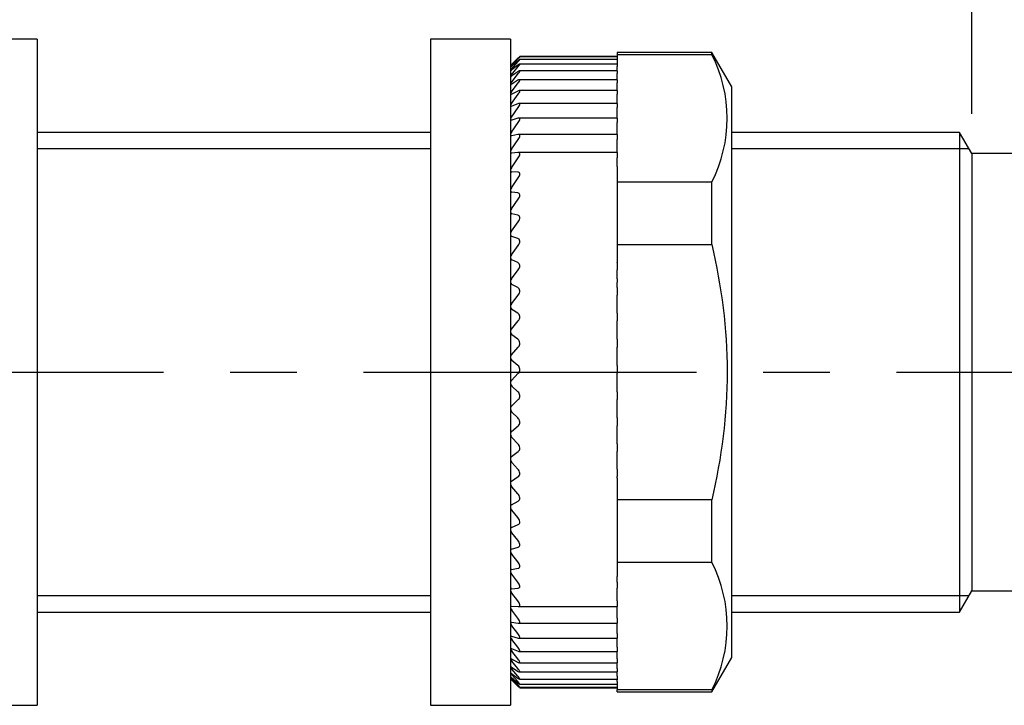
# Model space of a CAD drawing. Header units: inches. Extents: x 0 to 279, y 0 to 216.
# Tile 4 of 8: x 123 to 160, y 116 to 141. Entities that reach past the tile are written whole.
import ezdxf

# ---------------------------------------------------------------- set-up
doc = ezdxf.new("R2010")
doc.units = ezdxf.units.IN
doc.header["$LTSCALE"] = 10
doc.header["$MEASUREMENT"] = 0
doc.linetypes.add('CENTER', pattern=[2, 1.25, -0.25, 0.25, -0.25])
doc.layers.add('center', color=40, linetype='CENTER')
doc.layers.add('DIM', color=140, linetype='Continuous')
doc.dimstyles.get("Standard").update_dxf_attribs({"dimtxt": 4, "dimasz": 3.5, "dimexe": 2.5, "dimexo": 1.5, "dimgap": 1, "dimtad": 0, "dimtih": 1, "dimtoh": 1, "dimdec": 1, "dimzin": 0, "dimdsep": 46, "dimtxsty": 'Standard', "dimcen": 0, "dimadec": 0, "dimazin": 0, "dimtfac": 1, "dimtdec": 1, "dimtofl": 0, "dimtmove": 0, "dimatfit": 3, "dimfxl": 0, "dimtolj": 1, "dimtzin": 0, "dimarcsym": 0})

# ---------------------------------------------------------------- blocks, each defined once
blk = doc.blocks.new('*D18')
at = {"layer": 'Defpoints', "color": 0}
for p in [(159.169, 159.809), (102.131, 137.201), (159.169, 136.401)]:
    blk.add_point(p, dxfattribs=at)
at = {"layer": 'DIM', "color": 0, "lineweight": -2}
for p, q in [((102.131, 138.701), (102.131, 162.309)), ((159.169, 137.901), (159.169, 162.309)), ((105.631, 159.809), (118.983, 159.809)), ((155.669, 159.809), (142.317, 159.809))]:
    blk.add_line(p, q, dxfattribs=at)
at = {"layer": 'DIM', "color": 0}
for points in [[(105.631, 160.393), (105.631, 159.226), (102.131, 159.809)], [(155.669, 160.393), (155.669, 159.226), (159.169, 159.809)]]:
    blk.add_solid(points, dxfattribs=at)
at = {"layer": 'DIM', "color": 0, "insert": (130.65, 159.809), "char_height": 4, "attachment_point": 5}
blk.add_mtext('\\A1; 57.0\\P [2.25]', dxfattribs=at)
blk = doc.blocks.new('*D21')
at = {"layer": 'Defpoints', "color": 0}
for p in [(192.379, 178.417), (102.131, 137.201), (192.379, 133.451)]:
    blk.add_point(p, dxfattribs=at)
at = {"layer": 'DIM', "color": 0, "lineweight": -2}
for p, q in [((102.131, 138.701), (102.131, 180.917)), ((192.379, 134.951), (192.379, 180.917)), ((105.631, 178.417), (137.588, 178.417)), ((188.879, 178.417), (156.922, 178.417))]:
    blk.add_line(p, q, dxfattribs=at)
at = {"layer": 'DIM', "color": 0}
for points in [[(105.631, 179.001), (105.631, 177.834), (102.131, 178.417)], [(188.879, 179.001), (188.879, 177.834), (192.379, 178.417)]]:
    blk.add_solid(points, dxfattribs=at)
at = {"layer": 'DIM', "color": 0, "char_height": 4, "attachment_point": 5}
for s, insert in [('\\A1;90.2', (147.255, 181.417)), ('\\A1;[3.55]', (147.255, 175.417))]:
    blk.add_mtext(s, dxfattribs=dict(at, insert=insert))

msp = doc.modelspace()

# ---------------------------------------------------------------- linework, layer by layer
for p, q in [((124.105, 140.701), (121.105, 140.701)), ((124.105, 140.701), (124.105, 115.701)), ((138.864, 140.701), (138.864, 115.701)), ((141.864, 140.701), (138.864, 140.701)), ((141.864, 140.701), (141.864, 115.701)), ((145.864, 140.045), (142.213, 140.045)), ((145.864, 140.033), (142.215, 140.033)), ((145.864, 140.201), (145.864, 140.126)), ((149.417, 140.201), (145.864, 140.201)), ((145.864, 140.126), (145.864, 139.764)), ((145.864, 140.126), (149.417, 140.126)), ((149.417, 140.126), (149.417, 140.201)), ((150.164, 138.909), (149.417, 140.201)), ((141.968, 139.805), (141.864, 139.701)), ((141.868, 139.705), (141.868, 139.704)), ((141.868, 139.653), (141.868, 139.646)), ((141.904, 139.741), (142.158, 139.992)), ((141.904, 139.695), (142.158, 139.968)), ((141.904, 139.568), (142.158, 139.861)), ((141.904, 139.362), (142.158, 139.673)), ((142.142, 139.968), (141.917, 139.75)), ((142.142, 139.886), (141.917, 139.686)), ((142.142, 139.722), (141.917, 139.541)), ((145.864, 139.764), (142.209, 139.764)), ((145.864, 139.939), (142.212, 139.939)), ((145.864, 139.764), (145.864, 139.673)), ((145.864, 139.509), (145.864, 139.673)), ((141.868, 139.521), (141.868, 139.508)), ((141.868, 139.309), (141.868, 139.291)), ((141.904, 139.077), (142.158, 139.404)), ((142.142, 139.477), (141.917, 139.316)), ((145.864, 139.509), (142.206, 139.509)), ((145.864, 139.509), (145.864, 139.404)), ((145.864, 139.176), (145.864, 139.404)), ((141.868, 139.02), (141.868, 138.996)), ((141.904, 138.715), (142.158, 139.056)), ((142.142, 139.153), (141.917, 139.013)), ((145.864, 139.176), (142.199, 139.176)), ((145.864, 139.176), (145.864, 139.056)), ((145.864, 138.768), (145.864, 139.056)), ((141.868, 138.655), (141.868, 138.625)), ((141.904, 138.281), (142.158, 138.632)), ((142.142, 138.752), (141.917, 138.634)), ((145.864, 138.768), (142.192, 138.768)), ((145.864, 138.768), (145.864, 138.632)), ((145.864, 138.287), (145.864, 138.632)), ((150.164, 117.494), (150.164, 138.909)), ((141.868, 138.216), (141.868, 138.181)), ((142.142, 138.277), (141.917, 138.183)), ((145.864, 138.287), (142.184, 138.287)), ((145.864, 138.287), (145.864, 138.135)), ((141.904, 137.775), (142.158, 138.135)), ((145.864, 137.775), (145.864, 138.135)), ((141.868, 137.707), (141.868, 137.667)), ((141.904, 137.202), (142.158, 137.569)), ((142.142, 137.732), (141.917, 137.661)), ((145.864, 137.737), (142.173, 137.737)), ((145.864, 137.737), (145.864, 137.775)), ((145.864, 137.737), (145.864, 137.569)), ((145.864, 137.202), (145.864, 137.569)), ((138.864, 137.201), (124.105, 137.201)), ((141.868, 137.131), (141.868, 137.087)), ((142.142, 137.119), (141.917, 137.073)), ((145.864, 137.122), (142.163, 137.122)), ((145.864, 137.122), (145.864, 137.202)), ((145.864, 137.122), (145.864, 136.936)), ((158.707, 137.201), (150.164, 137.201)), ((158.707, 137.201), (158.707, 119.201)), ((159.169, 136.401), (158.707, 137.201)), ((141.904, 136.566), (142.158, 136.936)), ((145.864, 136.566), (145.864, 136.936)), ((138.864, 136.588), (124.105, 136.588)), ((141.868, 136.493), (141.868, 136.444)), ((142.142, 136.444), (141.917, 136.423)), ((145.864, 136.445), (142.152, 136.445)), ((145.864, 136.445), (145.864, 136.566)), ((145.864, 136.445), (145.864, 136.243)), ((159.061, 136.588), (150.164, 136.588)), ((159.169, 136.401), (159.169, 120.001)), ((176.769, 136.401), (159.169, 136.401)), ((141.904, 135.872), (142.158, 136.243)), ((145.864, 135.925), (145.864, 136.243)), ((141.868, 135.797), (141.868, 135.744)), ((142.142, 135.712), (141.917, 135.715)), ((145.864, 135.925), (145.864, 135.712)), ((145.864, 135.712), (145.864, 135.712)), ((145.864, 135.712), (145.864, 135.554)), ((141.904, 135.123), (142.158, 135.493)), ((145.864, 135.554), (145.864, 135.33)), ((149.417, 135.33), (145.864, 135.33)), ((145.864, 135.33), (145.864, 132.997)), ((149.417, 132.997), (149.417, 135.33)), ((141.868, 135.047), (141.868, 134.991)), ((142.142, 134.926), (141.917, 134.954)), ((141.904, 134.327), (142.158, 134.692)), ((141.868, 134.25), (141.868, 134.19)), ((142.142, 134.094), (141.917, 134.146)), ((141.904, 133.487), (142.158, 133.845)), ((141.868, 133.41), (141.868, 133.347)), ((142.142, 133.22), (141.917, 133.296)), ((141.904, 132.61), (142.158, 132.959)), ((145.864, 132.997), (145.864, 132.324)), ((145.864, 132.997), (149.417, 132.997)), ((141.868, 132.533), (141.868, 132.468)), ((142.142, 132.311), (141.917, 132.411)), ((145.864, 132.311), (145.864, 132.324)), ((145.864, 132.311), (145.864, 132.039)), ((141.904, 131.702), (142.158, 132.039)), ((145.864, 131.71), (145.864, 132.039)), ((141.868, 131.626), (141.868, 131.559)), ((145.864, 131.71), (145.864, 131.565)), ((145.864, 131.496), (145.864, 131.565)), ((142.142, 131.373), (141.917, 131.496)), ((145.864, 131.373), (145.864, 131.496)), ((145.864, 131.373), (145.864, 131.093)), ((141.904, 130.769), (142.158, 131.093)), ((145.864, 130.769), (145.864, 131.093)), ((141.868, 130.695), (141.868, 130.626)), ((142.142, 130.412), (141.917, 130.558)), ((145.864, 130.558), (145.864, 130.769)), ((145.864, 130.412), (145.864, 130.558)), ((141.904, 129.819), (142.158, 130.126)), ((145.864, 130.412), (145.864, 130.126)), ((145.864, 129.819), (145.864, 130.126)), ((141.868, 129.747), (141.868, 129.677)), ((145.864, 129.603), (145.864, 129.819)), ((142.142, 129.437), (141.917, 129.603)), ((145.864, 129.437), (145.864, 129.603)), ((145.864, 129.437), (145.864, 129.145)), ((141.904, 128.857), (142.158, 129.145)), ((145.864, 128.857), (145.864, 129.145)), ((141.868, 128.787), (141.868, 128.717)), ((142.142, 128.452), (141.917, 128.638)), ((145.864, 128.638), (145.864, 128.857)), ((145.864, 128.452), (145.864, 128.638)), ((145.864, 128.452), (145.864, 128.159)), ((141.904, 127.891), (142.158, 128.159)), ((145.864, 127.891), (145.864, 128.159)), ((145.864, 127.671), (145.864, 127.891)), ((141.868, 127.824), (141.868, 127.753)), ((142.142, 127.466), (141.917, 127.671)), ((145.864, 127.466), (145.864, 127.671)), ((145.864, 127.466), (145.864, 127.172)), ((141.904, 126.927), (142.158, 127.172)), ((145.864, 126.927), (145.864, 127.172)), ((141.868, 126.863), (141.868, 126.793)), ((145.864, 126.707), (145.864, 126.927)), ((142.142, 126.485), (141.917, 126.707)), ((145.864, 126.485), (145.864, 126.707)), ((145.864, 126.485), (145.864, 126.193)), ((141.904, 125.971), (142.158, 126.193)), ((145.864, 125.971), (145.864, 126.193)), ((141.868, 125.912), (141.868, 125.843)), ((142.142, 125.516), (141.917, 125.754)), ((145.864, 125.754), (145.864, 125.971)), ((145.864, 125.516), (145.864, 125.754)), ((145.864, 125.516), (145.864, 125.227)), ((141.868, 124.976), (141.868, 124.909)), ((141.904, 125.032), (142.158, 125.227)), ((145.864, 125.032), (145.864, 125.227)), ((145.864, 124.818), (145.864, 125.032)), ((142.142, 124.566), (141.917, 124.818)), ((145.864, 124.566), (145.864, 124.818)), ((145.864, 124.566), (145.864, 124.283)), ((141.904, 124.114), (142.158, 124.283)), ((145.864, 124.22), (145.864, 124.283)), ((145.864, 124.22), (145.864, 123.406)), ((141.868, 124.063), (141.868, 123.998)), ((142.142, 123.642), (141.917, 123.905)), ((149.417, 123.406), (145.864, 123.406)), ((145.864, 123.406), (145.864, 121.073)), ((149.417, 121.073), (149.417, 123.406)), ((141.868, 123.18), (141.868, 123.117)), ((141.904, 123.226), (142.158, 123.366)), ((142.142, 122.749), (141.917, 123.023)), ((141.868, 122.331), (141.868, 122.271)), ((141.904, 122.372), (142.158, 122.483)), ((142.142, 121.895), (141.917, 122.177)), ((141.904, 121.559), (142.158, 121.64)), ((141.868, 121.524), (141.868, 121.467)), ((142.142, 121.085), (141.917, 121.373)), ((141.904, 120.793), (142.158, 120.843)), ((145.864, 121.073), (145.864, 120.537)), ((145.864, 121.073), (149.417, 121.073)), ((141.868, 120.764), (141.868, 120.71)), ((142.142, 120.325), (141.917, 120.617)), ((145.864, 120.325), (145.864, 120.537)), ((141.904, 120.078), (142.158, 120.098)), ((145.864, 120.325), (145.864, 120.098)), ((145.864, 120.078), (145.864, 120.098)), ((145.864, 119.915), (145.864, 120.078)), ((138.864, 119.815), (124.105, 119.815)), ((141.868, 120.055), (141.868, 120.006)), ((142.142, 119.62), (141.917, 119.915)), ((145.864, 119.62), (145.864, 119.915)), ((159.061, 119.815), (150.164, 119.815)), ((158.707, 119.201), (159.169, 120.001)), ((159.169, 120.001), (176.769, 120.001)), ((141.868, 119.404), (141.868, 119.359)), ((141.904, 119.421), (142.158, 119.409)), ((142.162, 119.409), (145.864, 119.409)), ((145.864, 119.62), (145.864, 119.409)), ((145.864, 119.27), (145.864, 119.409)), ((124.105, 119.201), (138.864, 119.201)), ((142.142, 118.975), (141.917, 119.27)), ((145.864, 118.975), (145.864, 119.27)), ((145.864, 118.975), (145.864, 118.781)), ((150.164, 119.201), (158.707, 119.201)), ((141.868, 118.815), (141.868, 118.774)), ((141.904, 118.825), (142.158, 118.782)), ((142.142, 118.395), (141.917, 118.688)), ((142.172, 118.781), (145.864, 118.781)), ((145.864, 118.688), (145.864, 118.781)), ((145.864, 118.395), (145.864, 118.688)), ((141.868, 118.291), (141.868, 118.256)), ((141.904, 118.295), (142.158, 118.222)), ((145.864, 118.395), (145.864, 118.218)), ((142.142, 117.884), (141.917, 118.173)), ((142.182, 118.218), (145.864, 118.218)), ((145.864, 118.173), (145.864, 118.218)), ((145.864, 117.884), (145.864, 118.173)), ((145.864, 117.884), (145.864, 117.723)), ((141.868, 117.837), (141.868, 117.807)), ((141.904, 117.834), (142.158, 117.731)), ((142.142, 117.445), (141.917, 117.728)), ((142.191, 117.723), (145.864, 117.723)), ((145.864, 117.445), (145.864, 117.723)), ((149.417, 116.201), (150.164, 117.494)), ((141.868, 117.456), (141.868, 117.431)), ((141.868, 117.15), (141.868, 117.13)), ((141.904, 117.447), (142.158, 117.314)), ((141.904, 117.134), (142.158, 116.973)), ((142.142, 117.081), (141.917, 117.357)), ((142.197, 117.3), (145.864, 117.3)), ((145.864, 117.445), (145.864, 117.3)), ((145.864, 117.081), (145.864, 117.3)), ((141.868, 116.921), (141.868, 116.908)), ((141.868, 116.772), (141.868, 116.764)), ((141.904, 116.9), (142.158, 116.711)), ((141.904, 116.744), (142.158, 116.529)), ((142.142, 116.796), (141.917, 117.062)), ((142.142, 116.59), (141.917, 116.845)), ((142.203, 116.953), (145.864, 116.953)), ((145.864, 117.081), (145.864, 116.953)), ((145.864, 116.796), (145.864, 116.953)), ((145.864, 116.796), (145.864, 116.683)), ((141.864, 116.701), (142.146, 116.421)), ((141.868, 116.703), (141.868, 116.701)), ((141.904, 116.669), (142.158, 116.43)), ((142.142, 116.466), (141.917, 116.707)), ((142.142, 116.425), (141.917, 116.65)), ((142.209, 116.683), (145.864, 116.683)), ((142.211, 116.492), (145.864, 116.492)), ((142.213, 116.382), (145.864, 116.382)), ((145.864, 116.683), (145.864, 116.66)), ((145.864, 116.59), (145.864, 116.66)), ((145.864, 116.59), (145.864, 116.492)), ((145.864, 116.492), (145.864, 116.277)), ((142.214, 116.354), (145.864, 116.354)), ((149.417, 116.277), (145.864, 116.277)), ((145.864, 116.201), (145.864, 116.277)), ((145.864, 116.201), (149.417, 116.201)), ((149.417, 116.277), (149.417, 116.201)), ((121.105, 115.701), (124.105, 115.701)), ((138.864, 115.701), (141.864, 115.701))]:
    msp.add_line(p, q)
for centre, radius, start, end in [((144.726, 137.728), 5.268, 332.925, 27.075), ((139.721, 141.997), 3.141, 313.0994, 314.3336), ((144.276, 137.354), 3.365, 134.8092, 135.6842), ((142.335, 139.287), 0.594, 136.6112, 141.9665), ((141.633, 139.985), 0.412, 304.7279, 313.5021), ((142.2, 139.304), 0.397, 138.292, 146.889), ((141.793, 139.673), 0.181, 294.267, 312.929), ((142.158, 139.147), 0.332, 139.8049, 150.7762), ((142.14, 138.886), 0.303, 141.1257, 153.8756), ((142.132, 138.539), 0.288, 142.2459, 156.3713), ((142.128, 138.113), 0.28, 143.1655, 158.399), ((142.115, 137.619), 0.263, 143.5522, 160.3958), ((142.122, 137.046), 0.269, 144.421, 161.4267), ((142.119, 136.414), 0.264, 144.7664, 162.5573), ((142.115, 135.724), 0.258, 144.9278, 163.4934), ((141.912, 135.763), 0.0488, 203.2612, 274.7324), ((142.109, 134.979), 0.251, 144.9048, 164.2673), ((141.92, 135.009), 0.0557, 199.7195, 266.4109), ((142.101, 134.187), 0.242, 144.6943, 164.9036), ((141.929, 134.209), 0.0643, 197.3518, 258.8429), ((142.092, 133.351), 0.232, 144.2894, 165.4211), ((141.939, 133.367), 0.0746, 195.7883, 252.1526), ((142.082, 132.479), 0.221, 143.679, 165.8339), ((141.951, 132.49), 0.0864, 194.7641, 246.345), ((142.07, 131.576), 0.208, 142.8474, 166.1524), ((141.964, 131.583), 0.0997, 194.1013, 241.3611), ((142.056, 130.649), 0.194, 141.7731, 166.3835), ((141.978, 130.653), 0.114, 193.6858, 237.1146), ((142.042, 129.705), 0.179, 140.4283, 166.531), ((141.993, 129.707), 0.129, 193.4461, 233.5136), ((142.018, 129.284), 0.197, 315.3461, 50.9505), ((142.027, 128.749), 0.164, 138.777, 166.5955), ((142.009, 128.75), 0.145, 193.3388, 230.4714), ((142.014, 128.298), 0.201, 315.917, 50.3245), ((142.012, 127.789), 0.148, 136.774, 166.5734), ((142.025, 127.791), 0.162, 193.338, 227.9115), ((142.013, 127.312), 0.202, 316.1374, 50.0932), ((141.996, 126.832), 0.133, 134.3627, 166.4558), ((142.041, 126.834), 0.178, 193.4293, 225.7689), ((141.981, 125.884), 0.117, 131.4739, 166.226), ((142.056, 125.888), 0.194, 193.6058, 223.9893), ((141.967, 124.951), 0.102, 128.0237, 165.8554), ((142.071, 124.959), 0.209, 193.8661, 222.5283), ((141.953, 124.041), 0.0884, 123.9145, 165.2957), ((142.084, 124.053), 0.224, 194.2127, 221.35), ((141.941, 123.16), 0.0757, 119.0383, 164.4672), ((142.097, 123.177), 0.237, 194.652, 220.4258), ((141.929, 122.313), 0.0644, 113.2881, 163.239), ((142.108, 122.336), 0.249, 195.1935, 219.7332), ((141.919, 121.507), 0.0546, 106.5819, 161.4007), ((142.118, 121.538), 0.261, 195.8509, 219.2545), ((144.726, 118.675), 5.268, 332.925, 27.075), ((141.911, 120.747), 0.0466, 98.9077, 158.6267), ((142.127, 120.788), 0.271, 196.642, 218.9766), ((141.904, 120.038), 0.0404, 90.393, 154.4488), ((142.134, 120.09), 0.28, 197.5904, 218.8896), ((142.14, 119.451), 0.288, 198.7266, 218.9863), ((142.146, 118.876), 0.297, 200.0902, 219.2612), ((142.152, 118.369), 0.306, 201.7332, 219.7094), ((142.16, 117.935), 0.319, 203.7243, 220.3247), ((142.172, 117.58), 0.34, 206.1545, 221.0974), ((142.195, 117.313), 0.375, 209.1456, 222.0101), ((142.244, 117.151), 0.449, 212.8606, 223.0326), ((141.713, 116.533), 0.284, 47.9685, 57.1646), ((142.383, 117.16), 0.65, 217.5164, 224.1141), ((140.91, 115.635), 1.434, 46.1159, 48.0891), ((143.505, 118.249), 2.253, 223.3951, 225.1763)]:
    msp.add_arc(centre, radius, start, end)
for points, knots in [([(142.158, 139.968), (142.176, 139.986), (142.191, 140.003), (142.211, 140.026), (142.216, 140.033), (142.212, 140.032), (142.204, 140.025), (142.177, 140.001), (142.161, 139.986), (142.142, 139.968)], [0, 0, 0, 0, 0.25, 0.25, 0.5, 0.5, 0.75, 0.75, 1, 1, 1, 1]), ([(142.158, 139.992), (142.176, 140.009), (142.191, 140.024), (142.209, 140.041), (142.214, 140.045), (142.215, 140.045)], [0, 0, 0, 0, 0.25, 0.25, 0.4467295, 0.4467295, 0.4467295, 0.4467295]), ([(142.158, 139.861), (142.176, 139.881), (142.191, 139.899), (142.211, 139.927), (142.216, 139.936), (142.212, 139.94), (142.204, 139.935), (142.177, 139.916), (142.161, 139.902), (142.142, 139.886)], [0, 0, 0, 0, 0.25, 0.25, 0.5, 0.5, 0.75, 0.75, 1, 1, 1, 1]), ([(142.158, 139.673), (142.176, 139.693), (142.191, 139.713), (142.211, 139.745), (142.216, 139.757), (142.212, 139.766), (142.204, 139.763), (142.177, 139.748), (142.161, 139.736), (142.142, 139.722)], [0, 0, 0, 0, 0.25, 0.25, 0.5, 0.5, 0.75, 0.75, 1, 1, 1, 1]), ([(142.158, 139.404), (142.176, 139.425), (142.191, 139.447), (142.211, 139.482), (142.216, 139.496), (142.212, 139.511), (142.204, 139.51), (142.177, 139.5), (142.161, 139.49), (142.142, 139.477)], [0, 0, 0, 0, 0.25, 0.25, 0.5, 0.5, 0.75, 0.75, 1, 1, 1, 1]), ([(142.158, 139.056), (142.176, 139.079), (142.191, 139.101), (142.211, 139.14), (142.216, 139.157), (142.212, 139.176), (142.204, 139.178), (142.177, 139.172), (142.161, 139.164), (142.142, 139.153)], [0, 0, 0, 0, 0.25, 0.25, 0.5, 0.5, 0.75, 0.75, 1, 1, 1, 1]), ([(142.158, 138.632), (142.176, 138.656), (142.191, 138.679), (142.211, 138.722), (142.216, 138.74), (142.212, 138.764), (142.204, 138.769), (142.177, 138.767), (142.161, 138.761), (142.142, 138.752)], [0, 0, 0, 0, 0.25, 0.25, 0.5, 0.5, 0.75, 0.75, 1, 1, 1, 1]), ([(142.158, 138.135), (142.176, 138.159), (142.191, 138.184), (142.211, 138.229), (142.216, 138.25), (142.212, 138.278), (142.204, 138.286), (142.177, 138.289), (142.161, 138.285), (142.142, 138.277)], [0, 0, 0, 0, 0.25, 0.25, 0.5, 0.5, 0.75, 0.75, 1, 1, 1, 1]), ([(142.158, 137.569), (142.176, 137.593), (142.191, 137.619), (142.211, 137.667), (142.216, 137.689), (142.212, 137.722), (142.204, 137.732), (142.177, 137.739), (142.161, 137.737), (142.142, 137.732)], [0, 0, 0, 0, 0.25, 0.25, 0.5, 0.5, 0.75, 0.75, 1, 1, 1, 1]), ([(142.158, 136.936), (142.176, 136.961), (142.191, 136.987), (142.211, 137.037), (142.216, 137.061), (142.212, 137.098), (142.204, 137.111), (142.177, 137.123), (142.161, 137.123), (142.142, 137.119)], [0, 0, 0, 0, 0.25, 0.25, 0.5, 0.5, 0.75, 0.75, 1, 1, 1, 1]), ([(142.158, 136.243), (142.176, 136.268), (142.191, 136.294), (142.211, 136.346), (142.216, 136.372), (142.212, 136.413), (142.204, 136.427), (142.177, 136.444), (142.161, 136.446), (142.142, 136.444)], [0, 0, 0, 0, 0.25, 0.25, 0.5, 0.5, 0.75, 0.75, 1, 1, 1, 1]), ([(142.158, 135.493), (142.176, 135.517), (142.191, 135.544), (142.211, 135.598), (142.216, 135.625), (142.212, 135.67), (142.204, 135.686), (142.177, 135.707), (142.161, 135.711), (142.142, 135.712)], [0, 0, 0, 0, 0.25, 0.25, 0.5, 0.5, 0.75, 0.75, 1, 1, 1, 1]), ([(142.158, 134.692), (142.176, 134.716), (142.191, 134.743), (142.211, 134.798), (142.216, 134.826), (142.212, 134.874), (142.204, 134.892), (142.177, 134.917), (142.161, 134.924), (142.142, 134.926)], [0, 0, 0, 0, 0.25, 0.25, 0.5, 0.5, 0.75, 0.75, 1, 1, 1, 1]), ([(142.158, 133.845), (142.176, 133.869), (142.191, 133.896), (142.211, 133.952), (142.216, 133.981), (142.212, 134.031), (142.204, 134.052), (142.177, 134.081), (142.161, 134.089), (142.142, 134.094)], [0, 0, 0, 0, 0.25, 0.25, 0.5, 0.5, 0.75, 0.75, 1, 1, 1, 1]), ([(142.158, 132.959), (142.176, 132.982), (142.191, 133.009), (142.211, 133.065), (142.216, 133.095), (142.212, 133.148), (142.204, 133.17), (142.177, 133.203), (142.161, 133.213), (142.142, 133.22)], [0, 0, 0, 0, 0.25, 0.25, 0.5, 0.5, 0.75, 0.75, 1, 1, 1, 1]), ([(149.417, 132.997), (149.782, 131.418), (149.993, 129.827), (149.996, 126.611), (149.782, 124.988), (149.417, 123.406)], [0, 0, 0, 0, 0.5, 0.5, 1, 1, 1, 1]), ([(142.158, 132.039), (142.176, 132.062), (142.191, 132.088), (142.211, 132.144), (142.216, 132.174), (142.212, 132.23), (142.204, 132.254), (142.177, 132.29), (142.161, 132.302), (142.142, 132.311)], [0, 0, 0, 0, 0.25, 0.25, 0.5, 0.5, 0.75, 0.75, 1, 1, 1, 1]), ([(142.158, 131.093), (142.176, 131.114), (142.191, 131.14), (142.211, 131.196), (142.216, 131.226), (142.212, 131.284), (142.204, 131.309), (142.177, 131.348), (142.161, 131.363), (142.142, 131.373)], [0, 0, 0, 0, 0.25, 0.25, 0.5, 0.5, 0.75, 0.75, 1, 1, 1, 1]), ([(142.158, 130.126), (142.176, 130.146), (142.191, 130.171), (142.211, 130.226), (142.216, 130.257), (142.212, 130.316), (142.204, 130.342), (142.177, 130.385), (142.161, 130.401), (142.142, 130.412)], [0, 0, 0, 0, 0.25, 0.25, 0.5, 0.5, 0.75, 0.75, 1, 1, 1, 1]), ([(142.158, 126.193), (142.176, 126.207), (142.191, 126.227), (142.211, 126.275), (142.216, 126.305), (142.212, 126.365), (142.204, 126.394), (142.177, 126.446), (142.161, 126.467), (142.142, 126.485)], [0, 0, 0, 0, 0.25, 0.25, 0.5, 0.5, 0.75, 0.75, 1, 1, 1, 1]), ([(142.158, 125.227), (142.176, 125.24), (142.191, 125.258), (142.211, 125.304), (142.216, 125.332), (142.212, 125.392), (142.204, 125.422), (142.177, 125.475), (142.161, 125.497), (142.142, 125.516)], [0, 0, 0, 0, 0.25, 0.25, 0.5, 0.5, 0.75, 0.75, 1, 1, 1, 1]), ([(142.158, 124.283), (142.176, 124.294), (142.191, 124.31), (142.211, 124.353), (142.216, 124.38), (142.212, 124.439), (142.204, 124.469), (142.177, 124.523), (142.161, 124.546), (142.142, 124.566)], [0, 0, 0, 0, 0.25, 0.25, 0.5, 0.5, 0.75, 0.75, 1, 1, 1, 1]), ([(142.158, 123.366), (142.176, 123.375), (142.191, 123.39), (142.211, 123.429), (142.216, 123.455), (142.212, 123.512), (142.204, 123.542), (142.177, 123.596), (142.161, 123.62), (142.142, 123.642)], [0, 0, 0, 0, 0.25, 0.25, 0.5, 0.5, 0.75, 0.75, 1, 1, 1, 1]), ([(142.158, 122.483), (142.176, 122.49), (142.191, 122.503), (142.211, 122.539), (142.216, 122.563), (142.212, 122.618), (142.204, 122.648), (142.177, 122.702), (142.161, 122.727), (142.142, 122.749)], [0, 0, 0, 0, 0.25, 0.25, 0.5, 0.5, 0.75, 0.75, 1, 1, 1, 1]), ([(142.158, 121.64), (142.176, 121.645), (142.191, 121.656), (142.211, 121.688), (142.216, 121.711), (142.212, 121.764), (142.204, 121.792), (142.177, 121.847), (142.161, 121.872), (142.142, 121.895)], [0, 0, 0, 0, 0.25, 0.25, 0.5, 0.5, 0.75, 0.75, 1, 1, 1, 1]), ([(142.158, 120.843), (142.176, 120.846), (142.191, 120.855), (142.211, 120.883), (142.216, 120.904), (142.212, 120.954), (142.204, 120.982), (142.177, 121.036), (142.161, 121.061), (142.142, 121.085)], [0, 0, 0, 0, 0.25, 0.25, 0.5, 0.5, 0.75, 0.75, 1, 1, 1, 1]), ([(142.158, 120.098), (142.176, 120.099), (142.191, 120.105), (142.211, 120.13), (142.216, 120.148), (142.212, 120.196), (142.204, 120.223), (142.177, 120.276), (142.161, 120.301), (142.142, 120.325)], [0, 0, 0, 0, 0.25, 0.25, 0.5, 0.5, 0.75, 0.75, 1, 1, 1, 1]), ([(141.868, 119.404), (141.871, 119.411), (141.877, 119.416), (141.885, 119.419), (141.89, 119.42), (141.897, 119.421), (141.904, 119.421)], [0, 0, 0, 0, 0.565372, 0.565372, 0.565372, 1, 1, 1, 1]), ([(142.158, 119.409), (142.176, 119.408), (142.191, 119.412), (142.211, 119.432), (142.216, 119.449), (142.212, 119.493), (142.204, 119.519), (142.177, 119.571), (142.161, 119.596), (142.142, 119.62)], [0, 0, 0, 0, 0.25, 0.25, 0.5, 0.5, 0.75, 0.75, 1, 1, 1, 1]), ([(142.158, 118.782), (142.176, 118.78), (142.191, 118.781), (142.211, 118.797), (142.216, 118.811), (142.212, 118.852), (142.204, 118.876), (142.177, 118.926), (142.161, 118.951), (142.142, 118.975)], [0, 0, 0, 0, 0.25, 0.25, 0.5, 0.5, 0.75, 0.75, 1, 1, 1, 1]), ([(141.868, 118.815), (141.871, 118.821), (141.877, 118.824), (141.885, 118.825), (141.89, 118.826), (141.897, 118.826), (141.904, 118.825)], [0, 0, 0, 0, 0.565357, 0.565357, 0.565357, 1, 1, 1, 1]), ([(141.868, 118.291), (141.871, 118.296), (141.877, 118.298), (141.885, 118.298), (141.89, 118.298), (141.897, 118.297), (141.904, 118.295)], [0, 0, 0, 0, 0.565345, 0.565345, 0.565345, 1, 1, 1, 1]), ([(142.158, 118.222), (142.176, 118.217), (142.191, 118.216), (142.211, 118.227), (142.216, 118.239), (142.212, 118.276), (142.204, 118.299), (142.177, 118.347), (142.161, 118.371), (142.142, 118.395)], [0, 0, 0, 0, 0.25, 0.25, 0.5, 0.5, 0.75, 0.75, 1, 1, 1, 1]), ([(142.158, 117.731), (142.176, 117.724), (142.191, 117.721), (142.211, 117.728), (142.216, 117.737), (142.212, 117.769), (142.204, 117.791), (142.177, 117.836), (142.161, 117.86), (142.142, 117.884)], [0, 0, 0, 0, 0.25, 0.25, 0.5, 0.5, 0.75, 0.75, 1, 1, 1, 1]), ([(141.868, 117.837), (141.871, 117.84), (141.877, 117.841), (141.885, 117.84), (141.89, 117.839), (141.897, 117.837), (141.904, 117.834)], [0, 0, 0, 0, 0.565336, 0.565336, 0.565336, 1, 1, 1, 1]), ([(141.868, 117.456), (141.871, 117.458), (141.877, 117.457), (141.885, 117.455), (141.89, 117.453), (141.897, 117.45), (141.904, 117.447)], [0, 0, 0, 0, 0.56533, 0.56533, 0.56533, 1, 1, 1, 1]), ([(141.868, 117.15), (141.871, 117.15), (141.877, 117.149), (141.885, 117.145), (141.89, 117.143), (141.897, 117.139), (141.904, 117.134)], [0, 0, 0, 0, 0.565327, 0.565327, 0.565327, 1, 1, 1, 1]), ([(142.158, 117.314), (142.176, 117.305), (142.191, 117.3), (142.211, 117.301), (142.216, 117.309), (142.212, 117.336), (142.204, 117.356), (142.177, 117.399), (142.161, 117.422), (142.142, 117.445)], [0, 0, 0, 0, 0.25, 0.25, 0.5, 0.5, 0.75, 0.75, 1, 1, 1, 1]), ([(141.868, 116.921), (141.871, 116.921), (141.877, 116.918), (141.885, 116.913), (141.89, 116.909), (141.897, 116.905), (141.904, 116.9)], [0, 0, 0, 0, 0.565326, 0.565326, 0.565326, 1, 1, 1, 1]), ([(142.158, 116.973), (142.176, 116.962), (142.191, 116.955), (142.211, 116.952), (142.216, 116.956), (142.212, 116.979), (142.204, 116.997), (142.177, 117.037), (142.161, 117.059), (142.142, 117.081)], [0, 0, 0, 0, 0.25, 0.25, 0.5, 0.5, 0.75, 0.75, 1, 1, 1, 1]), ([(142.158, 116.711), (142.176, 116.698), (142.191, 116.689), (142.211, 116.681), (142.216, 116.683), (142.212, 116.701), (142.204, 116.717), (142.177, 116.754), (142.161, 116.774), (142.142, 116.796)], [0, 0, 0, 0, 0.25, 0.25, 0.5, 0.5, 0.75, 0.75, 1, 1, 1, 1]), ([(142.158, 116.529), (142.176, 116.515), (142.191, 116.503), (142.211, 116.491), (142.216, 116.49), (142.212, 116.504), (142.204, 116.517), (142.177, 116.55), (142.161, 116.57), (142.142, 116.59)], [0, 0, 0, 0, 0.25, 0.25, 0.5, 0.5, 0.75, 0.75, 1, 1, 1, 1]), ([(142.158, 116.43), (142.176, 116.413), (142.191, 116.4), (142.211, 116.383), (142.216, 116.38), (142.212, 116.388), (142.204, 116.399), (142.177, 116.429), (142.161, 116.447), (142.142, 116.466)], [0, 0, 0, 0, 0.25, 0.25, 0.5, 0.5, 0.75, 0.75, 1, 1, 1, 1]), ([(142.215, 116.354), (142.215, 116.354), (142.215, 116.354), (142.212, 116.356), (142.204, 116.364), (142.177, 116.39), (142.161, 116.406), (142.142, 116.425)], [0.4700621, 0.4700621, 0.4700621, 0.4700621, 0.5, 0.5, 0.75, 0.75, 1, 1, 1, 1])]:
    msp.add_open_spline(points, degree=3, knots=knots)
for points in [[(141.917, 139.316), (141.895, 139.3), (141.876, 139.289), (141.868, 139.291)], [(141.917, 139.013), (141.895, 138.999), (141.876, 138.991), (141.868, 138.996)], [(141.917, 138.634), (141.895, 138.623), (141.876, 138.618), (141.868, 138.625)], [(141.917, 138.183), (141.895, 138.174), (141.876, 138.171), (141.868, 138.181)], [(141.917, 137.661), (141.895, 137.654), (141.876, 137.654), (141.868, 137.667)], [(141.917, 137.073), (141.895, 137.068), (141.876, 137.071), (141.868, 137.087)], [(141.917, 136.423), (141.895, 136.42), (141.876, 136.426), (141.868, 136.444)]]:
    msp.add_open_spline(points, degree=3)
at = {"layer": 'center'}
msp.add_line((96.347, 128.201), (193.945, 128.201), dxfattribs=at)

# ---------------------------------------------------------------- dimensions: what is measured, and where the dimension line sits
at = {"layer": 'DIM'}
dim = msp.add_linear_dim(base=(192.379, 178.417), p1=(102.131, 137.201), p2=(192.379, 133.451), angle=180, dimstyle='Standard', override={"dimpost": '\\X'}, dxfattribs=at)
dim.commit()
dim.dimension.update_dxf_attribs({"geometry": '*D21', "text_midpoint": (147.255, 178.417)})
dim = msp.add_linear_dim(base=(159.169, 159.809), p1=(102.131, 137.201), p2=(159.169, 136.401), angle=180, text=' <>', dimstyle='Standard', override={"dimpost": '\\X'}, dxfattribs=at)
dim.commit()
dim.dimension.update_dxf_attribs({"geometry": '*D18', "text_midpoint": (130.65, 159.809), "dimtype": 160})

doc.saveas('drawing.dxf')
